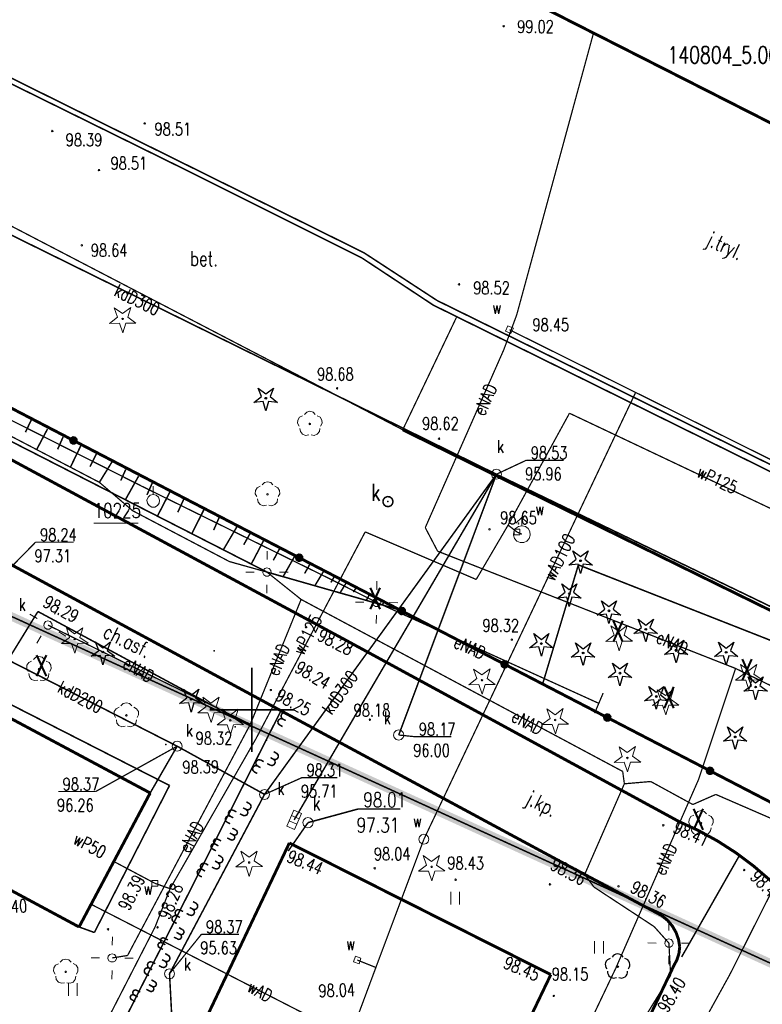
# Model space of a CAD drawing. Header units: metres. Extents: x 7501691 to 7504871, y 5814048 to 5814963.
# Tile 69 of 89: x 7504416 to 7504460, y 5814485 to 5814543. Entities that reach past the tile are written whole.
import ezdxf
from ezdxf.enums import TextEntityAlignment as Align

# ---------------------------------------------------------------- set-up
doc = ezdxf.new("R2010")
doc.units = ezdxf.units.M
doc.header["$MEASUREMENT"] = 0
for name, pattern in [('1', [0]), ('11', [3, 2.5, -0.5]), ('BUD', [0]), ('GUZ', [1, 0.5, -0.5]), ('KOC', [1.5, 1, -0.5]), ('KOJ', [0]), ('UBK', [0]), ('UEB', [0]), ('UPK', [0]), ('UPT', [0]), ('UPW', [0]), ('WSQ', [1.75, 1.25, -0.5])]:
    doc.linetypes.add(name, pattern=pattern)
doc.layers.get('0').update_dxf_attribs({"linetype": 'CONTINUOUS'})
for name, color, linetype, lineweight in [('EBUPP_L_1', 7, 'BUD', 35), ('EUZPU_L_0', 7, 'GUZ', 18), ('KRZYZE_L_0', 7, '1', 18), ('SDROK_T_0', 7, 'CONTINUOUS', 18), ('SDROK_T_1', 7, 'CONTINUOUS', 18), ('SDRPK_L_0', 7, 'KOJ', 35), ('SDRPK_L_1', 7, '11', 15), ('SDRPK_L_2', 7, 'KOC', 18), ('SDRPK_L_3', 7, 'KOJ', 35), ('SDRPK_L_5', 7, '11', 18), ('SZNPS_T_0', 7, 'CONTINUOUS', 18), ('SZNPS_T_3', 7, 'CONTINUOUS', 18), ('SZOPO_L_0', 7, 'CONTINUOUS', 35), ('SZOPO_L_5', 3, 'CONTINUOUS', 18), ('SZZPZ_T_0', 3, 'CONTINUOUS', 18), ('UEEOO_T_0', 1, 'CONTINUOUS', 15), ('UEEPA_T_3', 1, 'CONTINUOUS', 18), ('UEEPON_L_1', 1, 'UEB', 15), ('UKKOA_T_0', 3, 'CONTINUOUS', 15), ('UKKOA_T_2', 34, 'CONTINUOUS', 15), ('UKKOA_T_3', 14, 'CONTINUOUS', 18), ('UKKOC_T_0', 3, 'CONTINUOUS', 15), ('UKKOC_T_2', 34, 'CONTINUOUS', 15), ('UKKOC_T_3', 14, 'CONTINUOUS', 18), ('UKKOO_T_0', 3, 'CONTINUOUS', 15), ('UKKPA_T_1', 7, 'CONTINUOUS', 18), ('UKKPA_T_7', 7, 'CONTINUOUS', 18), ('UKKPB_L_3', 14, 'UBK', 18), ('UKKPOD_L_1', 3, 'UPK', 18), ('UKKPOR_L_4', 14, 'UPK', 18), ('UTTPO_L_1', 30, 'UPT', 15), ('UWWOA_T_0', 150, 'CONTINUOUS', 15), ('UWWOO_T_0', 150, 'CONTINUOUS', 15), ('UWWPA_T_0', 150, 'CONTINUOUS', 18), ('UWWPA_T_1', 7, 'CONTINUOUS', 18), ('UWWPO_L_0', 150, 'UPW', 15), ('UWWPO_L_1', 150, 'UPW', 15), ('WUKOS_T_1', 7, 'CONTINUOUS', 15), ('WUKPS_L_6', 7, 'WSQ', 18), ('WWRPH_T_0', 7, 'CONTINUOUS', 15), ('WWRPH_T_1', 7, 'CONTINUOUS', 18)]:
    doc.layers.add(name, color=color, linetype=linetype, lineweight=lineweight)
doc.layers.add('pomiar_18_12_2024', color=7, linetype='CONTINUOUS')
doc.layers.add('ZAKRES', color=7, linetype='CONTINUOUS')
doc.styles.add('STYL_ARIAL', font='simplex', dxfattribs={"width": 0.75, "oblique": 0.1})

# ---------------------------------------------------------------- blocks, each defined once
blk = doc.blocks.new('OTZG')
at = {"color": 0}
for p, q in [((-0.25, 0.1), (-0.45, 0.6)), ((-0.45, 0.6), (0, 0.25)), ((0, 0.25), (0.45, 0.6)), ((0.45, 0.6), (0.25, 0.1)), ((-0.7, -0.25), (-0.25, 0.1)), ((0.25, 0.1), (0.7, -0.25)), ((-0.15, -0.2), (-0.7, -0.25)), ((0, -0.75), (-0.15, -0.2)), ((0.15, -0.2), (0, -0.75)), ((0.7, -0.25), (0.15, -0.2))]:
    blk.add_line(p, q, dxfattribs=at)
blk.add_circle((0, 0), 0.05, dxfattribs=at)
blk = doc.blocks.new('OTZL')
at = {"linetype": 'Continuous'}
blk.add_circle((0, 0), 0.045, dxfattribs=at)
for centre, start, end in [((0, 0.375), 30.14012, 149.85988), ((-0.357, 0.116), 102.14447, 221.86002), ((0.357, 0.116), 318.13998, 77.85553), ((-0.22, -0.303), 174.14818, 293.85423), ((0.22, -0.303), 246.14577, 5.85182)]:
    blk.add_arc(centre, 0.375, start, end, dxfattribs=at)
blk = doc.blocks.new('fdsgfdhgfjh')
at = {"color": 1, "const_width": 0.5}
blk.add_lwpolyline([(199.493, -172.243), (156.73, -247.896), (288.397, -308.04), (317.034, -289.46), (359.345, -311.135), (375.173, -272.058), (199.493, -172.243)], dxfattribs=at)
at = {"layer": 'EBUPP_L_1', "color": 7, "const_width": 0.175}
for points in [[(220.768, -224.957), (298.724, -264.526)], [(231.224, -288.631), (182.858, -262.774)], [(231.224, -288.631), (227.01, -296.57)], [(221.709, -293.719), (227.01, -296.57)]]:
    blk.add_lwpolyline(points, dxfattribs=at)
at = {"layer": 'EUZPU_L_0', "color": 7, "const_width": 0.09}
for points in [[(254.504, -282.111), (256.605, -275.113)], [(256.605, -275.113), (281.017, -284.703)]]:
    blk.add_lwpolyline(points, dxfattribs=at)
at = {"layer": 'KRZYZE_L_0', "color": 7, "linetype": '1', "const_width": 0.09}
for points in [[(237.25, -286.2), (237.25, -281.2)], [(234.75, -283.7), (239.75, -283.7)]]:
    blk.add_lwpolyline(points, dxfattribs=at)
at = {"layer": 'pomiar_18_12_2024', "color": 214, "const_width": 0.09}
blk.add_lwpolyline([(245.081, -271.551), (245.021, -271.408), (245.04, -271.253), (245.134, -271.13), (245.277, -271.07), (245.431, -271.089), (245.555, -271.183), (245.615, -271.326), (245.596, -271.48), (245.502, -271.604), (245.359, -271.664), (245.204, -271.645), (245.081, -271.551)], dxfattribs=at)
at = {"layer": 'pomiar_18_12_2024', "color": 214}
for p in [(238.078, -265.239), (240.663, -266.731), (245.318, -271.367), (256.733, -274.874), (256.069, -276.83), (258.419, -277.838), (260.599, -278.933), (254.413, -279.779), (228.424, -280.28), (235.01, -280.214), (256.886, -280.335), (262.401, -280.169), (265.365, -280.296), (259.069, -281.532), (231.151, -281.8), (267.113, -282.353), (261.225, -282.914), (233.656, -283.085), (236.264, -284.702), (232.155, -285.755), (238.113, -285.51), (265.899, -285.309), (258.93, -298.919)]:
    blk.add_point(p, dxfattribs=at)
at = {"layer": 'SDRPK_L_0', "color": 7, "const_width": 0.175}
for points in [[(210.558, -262.181), (242.781, -279.556)], [(212.893, -269.637), (238.977, -283.759)], [(242.781, -279.556), (262.57, -290.324)], [(238.977, -283.759), (255.819, -292.841)], [(262.57, -290.324), (263.736, -290.863), (264.862, -291.481), (265.943, -292.176), (266.972, -292.944), (267.946, -293.782), (268.859, -294.686), (269.708, -295.651)], [(239.475, -291.591), (230.07, -311.41)], [(239.475, -291.591), (254.972, -299.394)], [(255.819, -292.841), (261.548, -295.895)], [(261.548, -295.895), (261.89, -296.177), (262.175, -296.515), (262.395, -296.9), (262.543, -297.317), (262.613, -297.754)], [(262.613, -297.754), (262.566, -298.139), (262.451, -298.508), (262.27, -298.85)], [(262.27, -298.85), (257.27, -309.35)], [(247.64, -314.69), (254.972, -299.394)]]:
    blk.add_lwpolyline(points, dxfattribs=at)
at = {"layer": 'SDRPK_L_1', "color": 7, "const_width": 0.075}
for points in [[(209.265, -247.896), (246.195, -267.111)], [(246.195, -267.111), (249.373, -260.46)]]:
    blk.add_lwpolyline(points, dxfattribs=at)
at = {"layer": 'SDRPK_L_2', "color": 7, "const_width": 0.09}
for points in [[(221.601, -282.697), (224.572, -277.878)], [(224.572, -277.878), (237.211, -284.684)]]:
    blk.add_lwpolyline(points, dxfattribs=at)
at = {"layer": 'SDRPK_L_3', "color": 7, "const_width": 0.175}
blk.add_lwpolyline([(246.195, -267.111), (281.36, -284.38)], dxfattribs=at)
at = {"layer": 'SDRPK_L_5', "color": 7, "const_width": 0.09}
for points in [[(232.372, -288.186), (221.601, -282.697)], [(223.77, -313.81), (238.977, -283.759)], [(227.917, -296.899), (232.372, -288.186)], [(266.071, -292.475), (266.158, -292.327)], [(262.962, -297.935), (266.071, -292.475)], [(227.01, -296.57), (227.917, -296.899)], [(262.962, -297.935), (262.723, -298.348)]]:
    blk.add_lwpolyline(points, dxfattribs=at)
at = {"layer": 'SZNPS_T_0', "color": 7}
for points in [[(231.407, -270.95), (231.407, -270.45)], [(231.407, -270.95), (231.582, -270.993), (231.716, -271.112), (231.78, -271.28), (231.758, -271.458), (231.656, -271.606), (231.497, -271.689), (231.318, -271.689), (231.159, -271.606), (231.057, -271.458), (231.035, -271.28), (231.099, -271.112), (231.233, -270.993), (231.407, -270.95)]]:
    blk.add_lwpolyline(points, dxfattribs=at)
at = {"layer": 'SZNPS_T_3', "color": 7, "const_width": 0.065}
blk.add_lwpolyline([(227.871, -272.647), (230.517, -272.647)], dxfattribs=at)
at = {"layer": 'SZOPO_L_0', "color": 7, "const_width": 0.175}
for points in [[(219.962, -264.25), (226.681, -267.745)], [(226.547, -267.849), (226.511, -267.738), (226.555, -267.631), (226.658, -267.577), (226.772, -267.601), (226.843, -267.693), (226.838, -267.809), (226.76, -267.896), (226.645, -267.911), (226.547, -267.849)], [(226.681, -267.745), (233.4, -271.24)], [(233.4, -271.24), (240.058, -274.692)], [(239.924, -274.797), (239.888, -274.686), (239.932, -274.578), (240.035, -274.524), (240.149, -274.549), (240.22, -274.64), (240.215, -274.757), (240.137, -274.843), (240.022, -274.859), (239.924, -274.797)], [(240.058, -274.692), (246.145, -277.849)], [(246.011, -277.953), (245.975, -277.842), (246.019, -277.734), (246.122, -277.68), (246.236, -277.705), (246.307, -277.797), (246.303, -277.913), (246.224, -277.999), (246.109, -278.015), (246.011, -277.953)], [(246.145, -277.849), (252.232, -281.005)], [(252.098, -281.109), (252.062, -280.998), (252.106, -280.891), (252.209, -280.836), (252.323, -280.861), (252.394, -280.953), (252.389, -281.069), (252.311, -281.155), (252.196, -281.171), (252.098, -281.109)], [(252.232, -281.005), (258.319, -284.161)], [(258.185, -284.265), (258.149, -284.155), (258.193, -284.047), (258.296, -283.993), (258.41, -284.017), (258.481, -284.109), (258.476, -284.225), (258.398, -284.312), (258.283, -284.327), (258.185, -284.265)], [(258.319, -284.161), (264.406, -287.317)], [(264.272, -287.422), (264.236, -287.311), (264.28, -287.203), (264.383, -287.149), (264.497, -287.174), (264.568, -287.266), (264.563, -287.382), (264.485, -287.468), (264.37, -287.484), (264.272, -287.422)], [(264.406, -287.317), (270.493, -290.474)]]:
    blk.add_lwpolyline(points, dxfattribs=at)
at = {"layer": 'SZOPO_L_5', "color": 3, "const_width": 0.09}
for points in [[(239.084, -284.248), (238.999, -284.159), (238.982, -284.036), (239.041, -283.927), (239.152, -283.874), (239.274, -283.895)], [(239.45, -283.99), (239.274, -283.895)], [(238.895, -284.6), (238.81, -284.511), (238.793, -284.389), (238.851, -284.28), (238.963, -284.226), (239.084, -284.248)], [(239.071, -284.695), (238.895, -284.6)], [(239.261, -284.343), (239.084, -284.248)], [(238.72, -286.279), (238.806, -286.368), (238.822, -286.49), (238.764, -286.599), (238.652, -286.653), (238.531, -286.631)], [(238.544, -286.184), (238.72, -286.279)], [(237.396, -287.381), (237.311, -287.291), (237.295, -287.169), (237.354, -287.06), (237.466, -287.007), (237.587, -287.03)], [(237.587, -287.03), (237.502, -286.94), (237.486, -286.818), (237.546, -286.709), (237.657, -286.656), (237.779, -286.679)], [(237.763, -287.126), (237.587, -287.03)], [(237.954, -286.775), (237.779, -286.679)], [(238.165, -286.889), (238.342, -286.984)], [(238.531, -286.631), (238.616, -286.72), (238.633, -286.843), (238.575, -286.952), (238.463, -287.005), (238.342, -286.984)], [(238.355, -286.536), (238.531, -286.631)], [(237.571, -287.477), (237.396, -287.381)], [(237.103, -289.255), (237.188, -289.345), (237.204, -289.468), (237.145, -289.576), (237.033, -289.629), (236.912, -289.606)], [(236.927, -289.159), (237.103, -289.255)], [(235.783, -290.363), (235.697, -290.275), (235.679, -290.152), (235.737, -290.043), (235.848, -289.988), (235.97, -290.009)], [(235.97, -290.009), (235.883, -289.921), (235.866, -289.798), (235.923, -289.689), (236.034, -289.634), (236.156, -289.655)], [(236.333, -289.748), (236.156, -289.655)], [(236.544, -289.862), (236.72, -289.958)], [(236.912, -289.606), (236.996, -289.696), (237.012, -289.819), (236.953, -289.927), (236.842, -289.98), (236.72, -289.958)], [(236.736, -289.511), (236.912, -289.606)], [(235.96, -290.456), (235.783, -290.363)], [(236.147, -290.102), (235.97, -290.009)], [(236.124, -291.099), (235.944, -291.004)], [(236.124, -291.099), (236.217, -291.168), (236.242, -291.281), (236.189, -291.384), (236.081, -291.427), (235.971, -291.39)], [(236.277, -290.808), (236.096, -290.713)], [(236.277, -290.808), (236.37, -290.878), (236.395, -290.991), (236.341, -291.093), (236.234, -291.136), (236.124, -291.099)], [(234.943, -291.961), (234.85, -291.892), (234.824, -291.779), (234.878, -291.677), (234.986, -291.634), (235.095, -291.671)], [(235.095, -291.671), (235.003, -291.602), (234.977, -291.488), (235.031, -291.386), (235.139, -291.343), (235.248, -291.38)], [(235.272, -291.764), (235.095, -291.671)], [(235.425, -291.473), (235.248, -291.38)], [(235.971, -291.39), (235.791, -291.295)], [(235.12, -292.055), (234.943, -291.961)], [(235.256, -292.312), (235.433, -292.405)], [(234.304, -293.161), (234.219, -293.072), (234.204, -292.949), (234.263, -292.84), (234.374, -292.788), (234.496, -292.81)], [(234.672, -292.906), (234.496, -292.81)], [(235.246, -292.759), (235.333, -292.847), (235.35, -292.97), (235.293, -293.079), (235.182, -293.134), (235.06, -293.113)], [(235.069, -292.666), (235.246, -292.759)], [(235.433, -292.405), (235.519, -292.493), (235.537, -292.616), (235.479, -292.725), (235.368, -292.78), (235.246, -292.759)], [(234.113, -293.513), (234.028, -293.423), (234.012, -293.3), (234.071, -293.192), (234.183, -293.139), (234.304, -293.161)], [(234.48, -293.257), (234.304, -293.161)], [(234.883, -293.02), (235.06, -293.113)], [(234.288, -293.608), (234.113, -293.513)], [(233.941, -295.163), (234.026, -295.253), (234.042, -295.375), (233.983, -295.484), (233.871, -295.537), (233.749, -295.514)], [(233.766, -295.067), (233.941, -295.163)], [(232.807, -295.915), (232.721, -295.826), (232.703, -295.704), (232.762, -295.594), (232.873, -295.54), (232.994, -295.562)], [(233.171, -295.655), (232.994, -295.562)], [(233.382, -295.769), (233.558, -295.865)], [(233.749, -295.514), (233.834, -295.604), (233.85, -295.726), (233.791, -295.835), (233.679, -295.888), (233.558, -295.865)], [(233.574, -295.418), (233.749, -295.514)], [(232.619, -296.268), (232.533, -296.179), (232.516, -296.057), (232.574, -295.948), (232.685, -295.893), (232.807, -295.915)], [(232.796, -296.362), (232.619, -296.268)], [(232.983, -296.009), (232.807, -295.915)], [(232.965, -296.99), (232.785, -296.894)], [(232.965, -296.99), (233.059, -297.056), (233.085, -297.168), (233.032, -297.269), (232.924, -297.31), (232.817, -297.269)], [(233.114, -296.71), (232.934, -296.614)], [(233.114, -296.71), (233.207, -296.776), (233.234, -296.888), (233.18, -296.989), (233.073, -297.03), (232.965, -296.99)], [(231.803, -297.806), (231.709, -297.74), (231.683, -297.628), (231.736, -297.527), (231.844, -297.486), (231.951, -297.527)], [(231.951, -297.527), (231.857, -297.46), (231.831, -297.349), (231.885, -297.247), (231.992, -297.207), (232.099, -297.247)], [(232.128, -297.62), (231.951, -297.527)], [(232.276, -297.341), (232.099, -297.247)], [(232.817, -297.269), (232.637, -297.174)], [(231.979, -297.9), (231.803, -297.806)], [(232.117, -298.152), (232.294, -298.246)], [(231.166, -299.006), (231.08, -298.917), (231.062, -298.795), (231.12, -298.685), (231.231, -298.631), (231.353, -298.653)], [(231.53, -298.746), (231.353, -298.653)], [(232.106, -298.599), (232.192, -298.688), (232.209, -298.811), (232.151, -298.92), (232.04, -298.974), (231.918, -298.953)], [(231.929, -298.506), (232.106, -298.599)], [(232.294, -298.246), (232.38, -298.335), (232.397, -298.457), (232.339, -298.567), (232.228, -298.621), (232.106, -298.599)], [(230.978, -299.359), (230.892, -299.27), (230.875, -299.148), (230.933, -299.039), (231.044, -298.984), (231.166, -299.006)], [(231.342, -299.1), (231.166, -299.006)], [(231.742, -298.859), (231.918, -298.953)], [(231.155, -299.453), (230.978, -299.359)], [(231.473, -299.801), (231.293, -299.705)], [(231.473, -299.801), (231.566, -299.867), (231.593, -299.979), (231.539, -300.08), (231.432, -300.121), (231.324, -300.081)], [(230.31, -300.618), (230.216, -300.551), (230.19, -300.44), (230.244, -300.338), (230.351, -300.298), (230.458, -300.338)], [(230.635, -300.432), (230.458, -300.338)], [(231.176, -300.36), (230.996, -300.265)], [(231.324, -300.081), (231.144, -299.985)], [(231.324, -300.081), (231.418, -300.147), (231.444, -300.259), (231.39, -300.36), (231.283, -300.401), (231.176, -300.36)], [(230.162, -300.897), (230.068, -300.831), (230.042, -300.719), (230.095, -300.618), (230.203, -300.577), (230.31, -300.618)], [(230.338, -300.991), (230.162, -300.897)], [(230.487, -300.711), (230.31, -300.618)]]:
    blk.add_lwpolyline(points, dxfattribs=at)
at = {"layer": 'SZZPZ_T_0', "color": 7}
for points in [[(229.099, -259.876), (229.589, -260.223)], [(229.292, -260.445), (229.099, -259.876)], [(229.589, -260.223), (230.07, -259.864)], [(230.07, -259.864), (229.892, -260.437)], [(228.811, -260.804), (229.292, -260.445)], [(229.593, -260.493), (229.625, -260.507), (229.638, -260.538), (229.625, -260.57), (229.593, -260.583), (229.561, -260.57), (229.548, -260.538), (229.561, -260.507), (229.593, -260.493)], [(230.382, -260.784), (229.782, -260.791)], [(229.892, -260.437), (230.382, -260.784)], [(229.411, -260.796), (228.811, -260.804)], [(229.603, -261.364), (229.411, -260.796)], [(229.782, -260.791), (229.603, -261.364)], [(240.365, -266.202), (240.502, -266.065), (240.689, -266.015), (240.876, -266.065), (241.013, -266.202)], [(240.053, -266.9), (239.965, -266.727), (239.976, -266.533), (240.081, -266.371), (240.253, -266.283)], [(241.124, -266.282), (241.297, -266.371), (241.402, -266.533), (241.412, -266.727), (241.325, -266.899)], [(240.62, -267.411), (240.429, -267.441), (240.248, -267.372), (240.126, -267.221), (240.095, -267.03)], [(240.689, -266.72), (240.721, -266.733), (240.734, -266.765), (240.721, -266.797), (240.689, -266.81), (240.657, -266.797), (240.644, -266.765), (240.657, -266.733), (240.689, -266.72)], [(241.282, -267.03), (241.252, -267.221), (241.13, -267.372), (240.949, -267.441), (240.758, -267.411)], [(237.544, -271.073), (237.456, -270.9), (237.467, -270.706), (237.572, -270.544), (237.744, -270.456)], [(237.855, -270.375), (237.993, -270.238), (238.18, -270.188), (238.367, -270.238), (238.504, -270.375)], [(238.615, -270.455), (238.788, -270.544), (238.893, -270.706), (238.903, -270.9), (238.816, -271.072)], [(238.111, -271.584), (237.92, -271.614), (237.739, -271.545), (237.617, -271.394), (237.586, -271.203)], [(238.18, -270.893), (238.212, -270.906), (238.225, -270.938), (238.212, -270.97), (238.18, -270.983), (238.148, -270.97), (238.135, -270.938), (238.148, -270.906), (238.18, -270.893)], [(238.773, -271.203), (238.743, -271.394), (238.621, -271.545), (238.44, -271.614), (238.249, -271.584)], [(226.259, -278.851), (226.748, -279.198)], [(226.451, -279.419), (226.259, -278.851)], [(226.748, -279.198), (227.229, -278.839)], [(227.229, -278.839), (227.051, -279.412)], [(258.524, -278.72), (259.014, -279.067)], [(258.717, -279.288), (258.524, -278.72)], [(259.014, -279.067), (259.495, -278.708)], [(259.495, -278.708), (259.317, -279.281)], [(225.97, -279.778), (226.451, -279.419)], [(227.051, -279.412), (227.541, -279.758)], [(258.236, -279.647), (258.717, -279.288)], [(259.317, -279.281), (259.807, -279.627)], [(226.57, -279.771), (225.97, -279.778)], [(226.763, -280.339), (226.57, -279.771)], [(226.752, -279.468), (226.784, -279.481), (226.797, -279.513), (226.784, -279.545), (226.752, -279.558), (226.72, -279.545), (226.707, -279.513), (226.72, -279.481), (226.752, -279.468)], [(226.941, -279.766), (226.763, -280.339)], [(227.541, -279.758), (226.941, -279.766)], [(258.836, -279.64), (258.236, -279.647)], [(259.029, -280.208), (258.836, -279.64)], [(259.207, -279.635), (259.029, -280.208)], [(259.807, -279.627), (259.207, -279.635)], [(224.308, -280.73), (224.446, -280.593), (224.633, -280.543), (224.82, -280.593), (224.957, -280.73)], [(223.997, -281.428), (223.909, -281.255), (223.919, -281.062), (224.025, -280.899), (224.197, -280.811)], [(225.068, -280.811), (225.241, -280.899), (225.346, -281.061), (225.356, -281.255), (225.269, -281.427)], [(266.21, -281.024), (266.7, -281.371)], [(266.402, -281.593), (266.21, -281.024)], [(266.7, -281.371), (267.181, -281.012)], [(267.181, -281.012), (267.002, -281.585)], [(224.564, -281.94), (224.373, -281.969), (224.192, -281.9), (224.07, -281.749), (224.039, -281.558)], [(224.633, -281.248), (224.665, -281.261), (224.678, -281.293), (224.665, -281.325), (224.633, -281.338), (224.601, -281.325), (224.588, -281.293), (224.601, -281.261), (224.633, -281.248)], [(225.226, -281.558), (225.196, -281.749), (225.074, -281.9), (224.893, -281.969), (224.702, -281.939)], [(250.396, -281.287), (250.886, -281.634)], [(250.589, -281.855), (250.396, -281.287)], [(250.886, -281.634), (251.367, -281.275)], [(251.367, -281.275), (251.189, -281.848)], [(265.921, -281.951), (266.402, -281.593)], [(267.002, -281.585), (267.492, -281.932)], [(250.108, -282.214), (250.589, -281.855)], [(250.708, -282.206), (250.108, -282.214)], [(250.901, -282.775), (250.708, -282.206)], [(250.89, -281.904), (250.922, -281.917), (250.935, -281.949), (250.922, -281.981), (250.89, -281.994), (250.859, -281.981), (250.845, -281.949), (250.859, -281.917), (250.89, -281.904)], [(251.079, -282.202), (250.901, -282.775)], [(251.679, -282.194), (251.079, -282.202)], [(251.189, -281.848), (251.679, -282.194)], [(266.521, -281.944), (265.921, -281.951)], [(266.714, -282.512), (266.521, -281.944)], [(266.892, -281.939), (266.714, -282.512)], [(267.492, -281.932), (266.892, -281.939)], [(234.828, -283.306), (235.309, -282.947)], [(235.309, -282.947), (235.131, -283.52)], [(261.282, -282.517), (261.772, -282.863)], [(261.475, -283.085), (261.282, -282.517)], [(261.772, -282.863), (262.253, -282.505)], [(262.253, -282.505), (262.075, -283.078)], [(229.488, -283.469), (229.626, -283.332), (229.813, -283.282), (230, -283.332), (230.137, -283.469)], [(234.05, -283.886), (234.531, -283.528)], [(234.338, -282.959), (234.828, -283.306)], [(234.531, -283.528), (234.338, -282.959)], [(235.131, -283.52), (235.621, -283.867)], [(260.994, -283.444), (261.475, -283.085)], [(261.594, -283.436), (260.994, -283.444)], [(261.787, -284.005), (261.594, -283.436)], [(261.965, -283.432), (261.787, -284.005)], [(262.565, -283.424), (261.965, -283.432)], [(262.075, -283.078), (262.565, -283.424)], [(229.177, -284.167), (229.089, -283.994), (229.099, -283.8), (229.205, -283.638), (229.377, -283.55)], [(229.813, -283.987), (229.844, -284), (229.858, -284.032), (229.844, -284.064), (229.813, -284.077), (229.781, -284.064), (229.768, -284.032), (229.781, -284), (229.813, -283.987)], [(230.248, -283.549), (230.421, -283.638), (230.526, -283.8), (230.536, -283.994), (230.449, -284.166)], [(234.65, -283.879), (234.05, -283.886)], [(234.843, -284.447), (234.65, -283.879)], [(234.832, -283.576), (234.864, -283.59), (234.877, -283.621), (234.864, -283.653), (234.832, -283.666), (234.8, -283.653), (234.787, -283.621), (234.8, -283.59), (234.832, -283.576)], [(235.021, -283.874), (234.843, -284.447)], [(235.621, -283.867), (235.021, -283.874)], [(235.478, -283.669), (235.968, -284.016)], [(235.671, -284.237), (235.478, -283.669)], [(235.968, -284.016), (236.449, -283.657)], [(236.449, -283.657), (236.271, -284.23)], [(254.736, -283.646), (255.226, -283.993)], [(254.929, -284.214), (254.736, -283.646)], [(255.226, -283.993), (255.707, -283.634)], [(255.707, -283.634), (255.529, -284.207)], [(229.744, -284.678), (229.553, -284.708), (229.372, -284.639), (229.25, -284.488), (229.219, -284.297)], [(230.406, -284.297), (230.376, -284.488), (230.254, -284.639), (230.073, -284.708), (229.882, -284.678)], [(235.19, -284.596), (235.671, -284.237)], [(235.79, -284.589), (235.19, -284.596)], [(235.983, -285.157), (235.79, -284.589)], [(235.972, -284.286), (236.004, -284.299), (236.017, -284.331), (236.004, -284.363), (235.972, -284.376), (235.94, -284.363), (235.927, -284.331), (235.94, -284.299), (235.972, -284.286)], [(236.161, -284.584), (235.983, -285.157)], [(236.761, -284.576), (236.161, -284.584)], [(236.271, -284.23), (236.761, -284.576)], [(254.448, -284.573), (254.929, -284.214)], [(255.048, -284.566), (254.448, -284.573)], [(255.241, -285.134), (255.048, -284.566)], [(255.23, -284.263), (255.262, -284.276), (255.275, -284.308), (255.262, -284.34), (255.23, -284.353), (255.198, -284.34), (255.185, -284.308), (255.198, -284.276), (255.23, -284.263)], [(255.419, -284.561), (255.241, -285.134)], [(256.019, -284.553), (255.419, -284.561)], [(255.529, -284.207), (256.019, -284.553)], [(259.016, -285.895), (259.506, -286.242)], [(259.209, -286.463), (259.016, -285.895)], [(259.506, -286.242), (259.987, -285.883)], [(259.987, -285.883), (259.809, -286.456)], [(259.809, -286.456), (260.299, -286.802)], [(258.728, -286.822), (259.209, -286.463)], [(259.328, -286.815), (258.728, -286.822)], [(259.521, -287.383), (259.328, -286.815)], [(259.51, -286.512), (259.542, -286.525), (259.555, -286.557), (259.542, -286.589), (259.51, -286.602), (259.478, -286.589), (259.465, -286.557), (259.478, -286.525), (259.51, -286.512)], [(259.699, -286.81), (259.521, -287.383)], [(260.299, -286.802), (259.699, -286.81)], [(263.239, -290.56), (263.151, -290.387), (263.162, -290.194), (263.267, -290.031), (263.439, -289.943)], [(263.55, -289.862), (263.688, -289.725), (263.875, -289.675), (264.062, -289.725), (264.199, -289.862)], [(264.31, -289.943), (264.483, -290.031), (264.588, -290.193), (264.598, -290.387), (264.511, -290.56)], [(263.875, -290.38), (263.907, -290.394), (263.92, -290.425), (263.907, -290.457), (263.875, -290.47), (263.843, -290.457), (263.83, -290.425), (263.843, -290.394), (263.875, -290.38)], [(263.806, -291.072), (263.615, -291.102), (263.434, -291.032), (263.312, -290.882), (263.281, -290.691)], [(264.468, -290.69), (264.438, -290.882), (264.316, -291.032), (264.135, -291.102), (263.944, -291.072)], [(236.597, -292.086), (237.086, -292.433)], [(236.789, -292.654), (236.597, -292.086)], [(237.086, -292.433), (237.567, -292.074)], [(237.567, -292.074), (237.389, -292.647)], [(236.308, -293.013), (236.789, -292.654)], [(237.09, -292.703), (237.122, -292.716), (237.135, -292.748), (237.122, -292.78), (237.09, -292.793), (237.059, -292.78), (237.045, -292.748), (237.059, -292.716), (237.09, -292.703)], [(237.389, -292.647), (237.879, -292.993)], [(247.408, -292.344), (247.897, -292.691)], [(247.6, -292.913), (247.408, -292.344)], [(247.897, -292.691), (248.378, -292.332)], [(248.378, -292.332), (248.2, -292.905)], [(236.908, -293.005), (236.308, -293.013)], [(237.101, -293.574), (236.908, -293.005)], [(237.279, -293.001), (237.101, -293.574)], [(237.879, -292.993), (237.279, -293.001)], [(247.119, -293.271), (247.6, -292.913)], [(247.719, -293.264), (247.119, -293.271)], [(247.912, -293.832), (247.719, -293.264)], [(247.901, -292.961), (247.933, -292.975), (247.946, -293.006), (247.933, -293.038), (247.901, -293.051), (247.87, -293.038), (247.856, -293.006), (247.87, -292.975), (247.901, -292.961)], [(248.09, -293.259), (247.912, -293.832)], [(248.69, -293.252), (248.09, -293.259)], [(248.2, -292.905), (248.69, -293.252)], [(249.042, -295.243), (249.042, -294.493)], [(249.567, -295.243), (249.567, -294.493)], [(257.563, -298.152), (257.563, -297.402)], [(258.088, -298.152), (258.088, -297.402)], [(225.897, -298.664), (226.034, -298.527), (226.221, -298.477), (226.408, -298.527), (226.546, -298.664)], [(225.586, -299.362), (225.498, -299.189), (225.508, -298.995), (225.613, -298.833), (225.786, -298.745)], [(226.221, -299.182), (226.253, -299.195), (226.266, -299.227), (226.253, -299.259), (226.221, -299.272), (226.19, -299.259), (226.177, -299.227), (226.19, -299.195), (226.221, -299.182)], [(226.657, -298.744), (226.829, -298.833), (226.935, -298.995), (226.945, -299.189), (226.857, -299.361)], [(226.153, -299.873), (225.962, -299.903), (225.781, -299.834), (225.659, -299.683), (225.628, -299.492)], [(226.815, -299.492), (226.784, -299.683), (226.662, -299.834), (226.482, -299.903), (226.29, -299.873)], [(226.38, -300.659), (226.38, -299.909)], [(226.905, -300.659), (226.905, -299.909)]]:
    blk.add_lwpolyline(points, dxfattribs=at)
at = {"layer": 'UEEPA_T_3', "color": 7}
for points in [[(238.149, -274.793), (238.149, -274.293)], [(238.148, -275.293), (238.283, -275.333), (238.376, -275.439), (238.396, -275.579), (238.337, -275.707), (238.219, -275.783), (238.078, -275.783), (237.959, -275.707), (237.901, -275.579), (237.921, -275.439), (238.013, -275.333), (238.148, -275.293)], [(236.898, -275.542), (237.398, -275.543)], [(238.898, -275.544), (239.398, -275.544)], [(238.148, -276.293), (238.147, -276.793)], [(244.659, -276.587), (244.668, -276.088)], [(244.647, -277.087), (244.782, -277.127), (244.874, -277.233), (244.894, -277.373), (244.836, -277.501), (244.717, -277.577), (244.576, -277.577), (244.458, -277.501), (244.399, -277.373), (244.419, -277.234), (244.512, -277.127), (244.647, -277.087)], [(225.558, -278.044), (225.82, -277.619)], [(243.397, -277.316), (243.897, -277.325)], [(245.397, -277.35), (245.896, -277.358)], [(224.526, -278.289), (224.1, -278.027)], [(244.634, -278.087), (244.626, -278.587)], [(225.164, -278.433), (225.3, -278.473), (225.392, -278.579), (225.412, -278.718), (225.354, -278.847), (225.235, -278.923), (225.094, -278.923), (224.976, -278.847), (224.917, -278.719), (224.937, -278.579), (225.029, -278.473), (225.164, -278.433)], [(224.509, -279.747), (224.771, -279.321)], [(225.803, -279.076), (226.229, -279.339)], [(261.974, -296.776), (261.976, -296.276)], [(228.98, -297.656), (228.986, -297.156)], [(260.72, -297.519), (261.22, -297.522)], [(261.97, -297.276), (262.105, -297.315), (262.197, -297.422), (262.217, -297.561), (262.159, -297.689), (262.04, -297.766), (261.899, -297.766), (261.781, -297.689), (261.722, -297.561), (261.742, -297.422), (261.835, -297.315), (261.97, -297.276)], [(262.72, -297.53), (263.22, -297.532)], [(227.721, -298.39), (228.221, -298.397)], [(228.971, -298.156), (229.106, -298.195), (229.198, -298.302), (229.219, -298.441), (229.16, -298.569), (229.042, -298.646), (228.901, -298.646), (228.782, -298.569), (228.724, -298.441), (228.744, -298.302), (228.836, -298.195), (228.971, -298.156)], [(229.721, -298.415), (230.221, -298.421)], [(261.966, -298.276), (261.963, -298.776)], [(228.962, -299.156), (228.956, -299.656)]]:
    blk.add_lwpolyline(points, dxfattribs=at)
at = {"layer": 'UEEPON_L_1', "color": 1, "const_width": 0.075}
for points in [[(257.501, -243.602), (252.949, -260.304)], [(252.949, -260.304), (252.184, -262.366)], [(252.184, -262.366), (247.53, -272.907)], [(217.945, -264.864), (228.213, -270.224)], [(220.703, -265.391), (230.742, -270.46)], [(228.213, -270.224), (230.188, -271.907)], [(230.742, -270.46), (242.007, -276.008)], [(230.188, -271.907), (235.924, -274.92)], [(247.53, -272.907), (248.262, -274.304)], [(248.262, -274.304), (265.921, -281.251)], [(235.924, -274.92), (238.148, -275.543)], [(240.17, -277.163), (238.148, -275.543)], [(242.007, -276.008), (244.647, -277.337)], [(237.161, -284.559), (240.17, -277.163)], [(240.17, -277.163), (259.231, -287.354)], [(244.647, -277.337), (257.815, -283.32)], [(225.164, -278.683), (237.161, -284.559)], [(265.921, -281.251), (263.727, -287.836)], [(265.921, -281.251), (273.27, -284.841)], [(257.568, -283.904), (258.074, -282.709)], [(237.161, -284.559), (229.885, -298.26)], [(259.231, -287.354), (259.331, -288.086)], [(259.331, -288.086), (256.981, -293.453)], [(263.727, -287.836), (258.808, -299.043)], [(259.331, -288.086), (260.894, -287.952)], [(260.894, -287.952), (263.388, -289.315)], [(263.388, -289.315), (264.751, -288.717)], [(264.751, -288.717), (272.334, -292.007)], [(256.981, -293.453), (257.522, -294.201)], [(257.522, -294.201), (261.097, -296.549)], [(261.097, -296.549), (261.97, -297.526)], [(261.97, -297.526), (262.074, -299.438)], [(229.885, -298.26), (228.971, -298.406)], [(250.833, -315.775), (258.808, -299.043)], [(262.074, -299.438), (255.413, -310.267)]]:
    blk.add_lwpolyline(points, dxfattribs=at)
at = {"layer": 'UKKOC_T_0', "color": 3, "const_width": 0.075}
for points in [[(251.748, -269.745), (253.517, -268.916)], [(253.517, -268.916), (255.743, -268.916)], [(245.956, -285.197), (246.884, -285.293)], [(246.884, -285.293), (249.083, -285.293)], [(232.824, -285.86), (227.997, -288.543)], [(238.003, -288.715), (240.227, -287.719)], [(240.227, -287.719), (242.317, -287.719)], [(225.771, -288.544), (227.997, -288.543)], [(232.371, -299.342), (234.265, -297)], [(234.265, -297), (236.491, -297)]]:
    blk.add_lwpolyline(points, dxfattribs=at)
at = {"layer": 'UKKOC_T_2', "color": 34, "const_width": 0.075}
for points in [[(222.434, -275.806), (224.432, -273.77)], [(224.432, -273.77), (226.685, -273.77)]]:
    blk.add_lwpolyline(points, dxfattribs=at)
at = {"layer": 'UKKOC_T_3', "color": 14, "const_width": 0.09}
for points in [[(240.578, -290.388), (243.539, -289.582)], [(243.539, -289.582), (246.047, -289.582)]]:
    blk.add_lwpolyline(points, dxfattribs=at)
at = {"layer": 'UKKPA_T_1', "color": 7}
for points in [[(251.748, -269.445), (251.898, -269.486), (252.008, -269.595), (252.048, -269.745), (252.008, -269.895), (251.898, -270.005), (251.748, -270.045), (251.598, -270.005), (251.488, -269.895), (251.448, -269.745), (251.488, -269.595), (251.598, -269.486), (251.748, -269.445)], [(245.956, -284.897), (246.105, -284.937), (246.215, -285.047), (246.255, -285.197), (246.215, -285.347), (246.105, -285.457), (245.956, -285.497), (245.805, -285.457), (245.696, -285.347), (245.656, -285.197), (245.696, -285.047), (245.805, -284.937), (245.956, -284.897)], [(232.824, -285.56), (232.974, -285.6), (233.084, -285.71), (233.124, -285.86), (233.084, -286.01), (232.974, -286.12), (232.824, -286.16), (232.674, -286.12), (232.564, -286.01), (232.524, -285.86), (232.564, -285.71), (232.674, -285.6), (232.824, -285.56)], [(238.003, -288.415), (238.153, -288.456), (238.262, -288.565), (238.303, -288.715), (238.262, -288.865), (238.153, -288.975), (238.003, -289.015), (237.853, -288.975), (237.743, -288.865), (237.703, -288.715), (237.743, -288.565), (237.853, -288.456), (238.003, -288.415)], [(239.322, -290.606), (239.737, -289.642)], [(239.737, -289.642), (240.196, -289.84)], [(240.196, -289.84), (239.781, -290.804)], [(239.919, -290.483), (239.46, -290.285)], [(240.058, -290.161), (239.599, -289.963)], [(239.781, -290.804), (239.322, -290.606)], [(232.371, -299.042), (232.521, -299.083), (232.631, -299.192), (232.671, -299.342), (232.631, -299.492), (232.521, -299.602), (232.371, -299.642), (232.221, -299.602), (232.111, -299.492), (232.071, -299.342), (232.111, -299.192), (232.221, -299.083), (232.371, -299.042)]]:
    blk.add_lwpolyline(points, dxfattribs=at)
at = {"layer": 'UKKPA_T_7', "color": 7}
blk.add_lwpolyline([(240.578, -290.088), (240.729, -290.128), (240.838, -290.238), (240.878, -290.388), (240.838, -290.538), (240.729, -290.647), (240.578, -290.688), (240.429, -290.647), (240.319, -290.538), (240.279, -290.388), (240.319, -290.238), (240.429, -290.128), (240.578, -290.088)], dxfattribs=at)
at = {"layer": 'UKKPB_L_3', "color": 14, "const_width": 0.09}
for points in [[(243.894, -256.62), (217.078, -243.34)], [(217.261, -243.787), (233.086, -251.588)], [(233.086, -251.588), (243.788, -256.937)], [(248.235, -259.453), (243.894, -256.62)], [(243.788, -256.937), (248.008, -259.725)], [(248.235, -259.453), (291.152, -280.567)], [(291.276, -281.09), (248.008, -259.725)]]:
    blk.add_lwpolyline(points, dxfattribs=at)
at = {"layer": 'UKKPOD_L_1', "color": 3, "const_width": 0.09}
for points in [[(251.748, -269.745), (217.956, -253.089)], [(251.748, -269.745), (238.003, -288.715)], [(239.759, -290.223), (251.748, -269.745)], [(251.748, -269.745), (245.956, -285.197)], [(292.412, -289.359), (251.748, -269.745)], [(215.884, -277.217), (232.824, -285.86)], [(231.224, -288.631), (232.824, -285.86)], [(232.824, -285.86), (238.003, -288.715)], [(238.003, -288.715), (232.371, -299.342)], [(232.371, -299.342), (233.505, -320.857)]]:
    blk.add_lwpolyline(points, dxfattribs=at)
at = {"layer": 'UKKPOR_L_4', "color": 14, "const_width": 0.09}
blk.add_lwpolyline([(240.578, -290.388), (239.403, -292.075)], dxfattribs=at)
at = {"layer": 'UTTPO_L_1', "color": 30, "const_width": 0.075}
for points in [[(270.605, -289.42), (265.592, -299.371)], [(265.592, -299.371), (255.452, -317.728)]]:
    blk.add_lwpolyline(points, dxfattribs=at)
at = {"layer": 'UWWPA_T_0', "color": 7}
for points in [[(253.259, -272.299), (252.905, -272.653)], [(253.259, -272.799), (253.259, -272.299)], [(253.259, -272.299), (253.612, -272.653)], [(253.259, -272.799), (253.462, -272.843), (253.63, -272.965), (253.734, -273.145), (253.756, -273.352), (253.692, -273.549), (253.553, -273.704), (253.363, -273.789), (253.155, -273.789), (252.965, -273.704), (252.826, -273.55), (252.761, -273.352), (252.783, -273.145), (252.887, -272.965), (253.055, -272.843), (253.259, -272.799)], [(252.794, -272.994), (252.794, -273.344)], [(253.144, -272.994), (252.794, -272.994)], [(253.144, -273.344), (253.144, -272.994)], [(252.794, -273.344), (253.144, -273.344)], [(231.331, -293.809), (231.331, -294.159)], [(231.681, -293.809), (231.331, -293.809)], [(231.681, -294.159), (231.681, -293.809)], [(231.331, -294.159), (231.681, -294.159)]]:
    blk.add_lwpolyline(points, dxfattribs=at)
at = {"layer": 'UWWPA_T_1', "color": 7}
for points in [[(252.433, -260.949), (252.285, -261.266)], [(252.285, -261.266), (252.603, -261.414)], [(252.751, -261.097), (252.433, -260.949)], [(252.603, -261.414), (252.751, -261.097)], [(247.45, -291.07), (247.6, -291.11), (247.709, -291.22), (247.75, -291.37), (247.709, -291.52), (247.6, -291.629), (247.45, -291.67), (247.3, -291.629), (247.19, -291.52), (247.15, -291.37), (247.19, -291.22), (247.3, -291.11), (247.45, -291.07)], [(243.387, -298.308), (243.278, -298.64)], [(243.278, -298.64), (243.61, -298.75)], [(243.72, -298.417), (243.387, -298.308)], [(243.61, -298.75), (243.72, -298.417)]]:
    blk.add_lwpolyline(points, dxfattribs=at)
at = {"layer": 'UWWPO_L_0', "color": 150, "linetype": '1', "const_width": 0.075}
for points in [[(252.439, -272.76), (256.077, -266.13)], [(256.077, -266.13), (280.967, -277.914)], [(252.439, -272.76), (250.549, -275.98)], [(252.439, -272.76), (252.969, -273.169)], [(243.97, -273.161), (237.492, -285.421)], [(250.549, -275.98), (243.97, -273.161)], [(252.969, -273.169), (253.259, -273.299)], [(237.492, -285.421), (232.404, -294.301)], [(229.077, -292.694), (231.506, -293.984)], [(231.506, -293.984), (232.404, -294.301)], [(231.515, -296.571), (232.404, -294.301)], [(228.676, -302.1), (231.515, -296.571)]]:
    blk.add_lwpolyline(points, dxfattribs=at)
at = {"layer": 'UWWPO_L_1', "color": 150, "const_width": 0.075}
for points in [[(283.837, -276.743), (252.518, -261.181)], [(259.998, -264.898), (247.45, -291.37)], [(247.45, -291.37), (244.602, -298.971)], [(243.066, -303.093), (227.723, -295.227)], [(244.602, -298.971), (243.499, -298.529)], [(244.602, -298.971), (243.066, -303.093)]]:
    blk.add_lwpolyline(points, dxfattribs=at)
at = {"layer": 'WUKPS_L_6', "color": 7, "const_width": 0.09}
for points in [[(238.148, -275.543), (197.525, -254.795)], [(246.134, -277.818), (238.148, -275.543)]]:
    blk.add_lwpolyline(points, dxfattribs=at)
at = {"layer": 'WUKPS_L_6', "color": 7, "linetype": '1', "const_width": 0.09}
for points in [[(224.172, -266.537), (223.831, -267.259)], [(225.138, -267.064), (224.505, -268.266)], [(226.064, -267.535), (225.739, -268.266)], [(227.111, -268.063), (226.503, -269.313)], [(228.037, -268.533), (227.656, -269.297)], [(228.963, -269.012), (228.213, -270.224)], [(229.774, -269.467), (229.482, -270.116)], [(230.538, -269.856), (229.767, -271.236)], [(231.358, -270.246), (231.033, -270.968)], [(232.405, -270.773), (231.658, -272.219)], [(233.225, -271.203), (232.86, -271.999)], [(234.418, -271.828), (233.688, -273.282)], [(235.325, -272.276), (234.988, -273.055)], [(236.378, -272.834), (235.56, -274.224)], [(237.157, -273.237), (236.768, -273.925)], [(237.975, -273.626), (237.196, -275.107)], [(238.937, -274.081), (238.521, -274.847)], [(239.807, -274.574), (239.106, -275.808)], [(240.717, -275.028), (240.379, -275.626)], [(241.535, -275.444), (240.976, -276.366)], [(242.133, -275.821), (241.938, -276.158)], [(242.86, -276.158), (242.496, -276.743)], [(243.445, -276.457), (243.263, -276.73)], [(244.237, -276.846), (244.042, -277.21)], [(245.081, -277.275), (245.003, -277.47)]]:
    blk.add_lwpolyline(points, dxfattribs=at)
at = {"layer": 'WWRPH_T_1', "color": 7}
for points in [[(252.181, -243.151), (252.213, -243.165), (252.226, -243.196), (252.213, -243.228), (252.181, -243.241), (252.149, -243.228), (252.136, -243.196), (252.149, -243.165), (252.181, -243.151)], [(230.899, -248.913), (230.931, -248.926), (230.944, -248.958), (230.931, -248.99), (230.899, -249.003), (230.867, -248.99), (230.854, -248.958), (230.867, -248.926), (230.899, -248.913)], [(225.423, -249.366), (225.455, -249.379), (225.468, -249.411), (225.455, -249.442), (225.423, -249.456), (225.391, -249.442), (225.378, -249.411), (225.391, -249.379), (225.423, -249.366)], [(228.19, -251.68), (228.221, -251.693), (228.235, -251.725), (228.221, -251.756), (228.19, -251.77), (228.158, -251.756), (228.145, -251.725), (228.158, -251.693), (228.19, -251.68)], [(227.174, -256.14), (227.206, -256.153), (227.219, -256.185), (227.206, -256.216), (227.174, -256.23), (227.143, -256.216), (227.129, -256.185), (227.143, -256.153), (227.174, -256.14)], [(249.53, -258.451), (249.562, -258.464), (249.575, -258.496), (249.562, -258.527), (249.53, -258.541), (249.498, -258.527), (249.485, -258.496), (249.498, -258.464), (249.53, -258.451)], [(242.305, -264.605), (242.337, -264.618), (242.35, -264.65), (242.337, -264.682), (242.305, -264.695), (242.273, -264.682), (242.26, -264.65), (242.273, -264.618), (242.305, -264.605)], [(248.346, -267.596), (248.378, -267.609), (248.391, -267.641), (248.378, -267.673), (248.346, -267.686), (248.314, -267.673), (248.301, -267.641), (248.314, -267.609), (248.346, -267.596)], [(251.339, -272.959), (251.371, -272.972), (251.384, -273.004), (251.371, -273.036), (251.339, -273.049), (251.307, -273.036), (251.294, -273.004), (251.307, -272.972), (251.339, -272.959)], [(240.465, -278.764), (240.497, -278.777), (240.51, -278.809), (240.497, -278.841), (240.465, -278.854), (240.433, -278.841), (240.42, -278.809), (240.433, -278.777), (240.465, -278.764)], [(240.013, -280.006), (240.045, -280.019), (240.058, -280.051), (240.045, -280.083), (240.013, -280.096), (239.982, -280.083), (239.968, -280.051), (239.982, -280.019), (240.013, -280.006)], [(252.659, -279.496), (252.691, -279.509), (252.704, -279.541), (252.691, -279.573), (252.659, -279.586), (252.627, -279.573), (252.614, -279.541), (252.627, -279.509), (252.659, -279.496)], [(238.377, -282.49), (238.408, -282.503), (238.422, -282.535), (238.408, -282.567), (238.377, -282.58), (238.345, -282.567), (238.332, -282.535), (238.345, -282.503), (238.377, -282.49)], [(244.248, -284.239), (244.28, -284.252), (244.293, -284.284), (244.28, -284.316), (244.248, -284.329), (244.216, -284.316), (244.203, -284.284), (244.216, -284.252), (244.248, -284.239)], [(261.637, -290.503), (261.668, -290.516), (261.682, -290.548), (261.668, -290.58), (261.637, -290.593), (261.605, -290.58), (261.592, -290.548), (261.605, -290.516), (261.637, -290.503)], [(244.532, -293.046), (244.564, -293.059), (244.577, -293.091), (244.564, -293.123), (244.532, -293.136), (244.5, -293.123), (244.487, -293.091), (244.5, -293.059), (244.532, -293.046)], [(266.435, -293.155), (266.467, -293.169), (266.48, -293.2), (266.467, -293.232), (266.435, -293.245), (266.404, -293.232), (266.39, -293.2), (266.404, -293.169), (266.435, -293.155)], [(249.33, -293.723), (249.362, -293.736), (249.375, -293.768), (249.362, -293.799), (249.33, -293.812), (249.298, -293.799), (249.285, -293.768), (249.298, -293.736), (249.33, -293.723)], [(254.919, -294.004), (254.951, -294.017), (254.964, -294.049), (254.951, -294.081), (254.919, -294.094), (254.887, -294.081), (254.874, -294.049), (254.887, -294.017), (254.919, -294.004)], [(258.984, -294.116), (259.016, -294.129), (259.029, -294.161), (259.016, -294.193), (258.984, -294.206), (258.952, -294.193), (258.939, -294.161), (258.952, -294.129), (258.984, -294.116)], [(228.725, -296.661), (228.757, -296.675), (228.77, -296.706), (228.757, -296.738), (228.725, -296.751), (228.694, -296.738), (228.68, -296.706), (228.694, -296.675), (228.725, -296.661)], [(231.661, -296.548), (231.693, -296.561), (231.706, -296.593), (231.693, -296.625), (231.661, -296.638), (231.629, -296.625), (231.616, -296.593), (231.629, -296.561), (231.661, -296.548)], [(255.146, -300.609), (255.178, -300.622), (255.191, -300.654), (255.178, -300.686), (255.146, -300.699), (255.114, -300.686), (255.101, -300.654), (255.114, -300.622), (255.146, -300.609)]]:
    blk.add_lwpolyline(points, dxfattribs=at)
at = {"layer": 'ZAKRES', "color": 3, "const_width": 0.09}
blk.add_lwpolyline([(199.493, -172.243), (375.068, -271.896), (359.203, -311.137), (317.034, -289.46), (288.397, -308.04), (156.73, -247.896), (199.493, -172.243)], dxfattribs=at)
at = {"layer": 'pomiar_18_12_2024', "color": 214}
for name, p in [('OTZG', (238.078, -265.239)), ('OTZG', (256.733, -274.874)), ('OTZG', (256.069, -276.83)), ('OTZG', (258.419, -277.838)), ('OTZG', (260.599, -278.933)), ('OTZG', (254.413, -279.779)), ('OTZG', (228.424, -280.28)), ('OTZG', (256.886, -280.335)), ('OTZG', (262.401, -280.169)), ('OTZG', (265.365, -280.296)), ('OTZG', (259.069, -281.532)), ('OTZG', (267.113, -282.353)), ('OTZG', (261.225, -282.914)), ('OTZG', (233.656, -283.085)), ('OTZG', (265.899, -285.309)), ('OTZL', (258.93, -298.919))]:
    blk.add_blockref(name, p, dxfattribs=at)
at = {"color": 7, "style": 'STYL_ARIAL', "width": 0.75}
blk.add_text('140804_5.0011.111/336', height=1, dxfattribs=at).set_placement((261.884, -244.401), align=Align.TOP_LEFT)
at = {"layer": 'pomiar_18_12_2024', "color": 214, "style": 'STYL_ARIAL', "width": 0.75}
for s, height, p in [('k', 1, (244.328, -271.621)), ('X', 1.25, (244.144, -278.106)), ('X', 1.25, (258.544, -280.052)), ('X', 1.25, (224.372, -282.087)), ('X', 1.25, (266.192, -282.33)), ('X', 1.25, (261.561, -283.971)), ('X', 1.25, (263.3, -291.195))]:
    blk.add_text(s, height=height, dxfattribs=at).set_placement(p, align=Align.BOTTOM_LEFT)
at = {"layer": 'SDROK_T_0', "color": 7, "style": 'STYL_ARIAL', "width": 0.75}
for s, rotation, p in [('j.tryl.', 334.4717, (265.297, -256.214)), ('bet.', 359.5109, (234.416, -256.971)), ('j.kp.', 333.12, (254.431, -289.269))]:
    blk.add_text(s, height=0.875, rotation=rotation, dxfattribs=at).set_placement(p, align=Align.MIDDLE_CENTER)
at = {"layer": 'SDROK_T_1', "color": 7, "style": 'STYL_ARIAL', "width": 0.75}
blk.add_text('ch.asf.', height=0.875, rotation=333.9236, dxfattribs=at).set_placement((229.866, -279.623), align=Align.MIDDLE_CENTER)
at = {"layer": 'SZNPS_T_3', "color": 7, "style": 'STYL_ARIAL', "width": 0.75}
blk.add_text('10225', height=0.875, rotation=0.0091, dxfattribs=at).set_placement((227.871, -272.598), align=Align.BOTTOM_LEFT)
at = {"layer": 'UEEOO_T_0', "color": 1, "style": 'STYL_ARIAL', "width": 0.75}
for rotation, p in [(66.0468, (251.078, -265.317)), (334.756, (262.169, -279.745)), (67.5932, (238.815, -280.721)), (336.4344, (250.163, -280.012)), (329.5093, (230.531, -281.336)), (332.3097, (253.582, -284.451)), (61.8531, (233.66, -291.223)), (66.9838, (261.757, -292.549))]:
    blk.add_text('eNAD', height=0.75, rotation=rotation, dxfattribs=at).set_placement(p, align=Align.MIDDLE_CENTER)
at = {"layer": 'UKKOA_T_0', "color": 3, "style": 'STYL_ARIAL', "width": 0.75}
for p in [(251.784, -268.697), (245.073, -284.777), (233.35, -285.519), (238.775, -288.968), (233.228, -299.382)]:
    blk.add_text('k', height=0.75, rotation=0.0091, dxfattribs=at).set_placement(p, align=Align.BOTTOM_LEFT)
at = {"layer": 'UKKOA_T_2', "color": 34, "style": 'STYL_ARIAL', "width": 0.75}
blk.add_text('k', height=0.75, rotation=0.0091, dxfattribs=at).set_placement((223.434, -278.054), align=Align.BOTTOM_LEFT)
at = {"layer": 'UKKOA_T_3', "color": 14, "style": 'STYL_ARIAL', "width": 0.75}
blk.add_text('k', height=0.875, dxfattribs=at).set_placement((240.843, -289.923), align=Align.BOTTOM_LEFT)
at = {"layer": 'UKKOC_T_0', "color": 3, "style": 'STYL_ARIAL', "width": 0.75}
for s, p in [('98.53', (253.785, -268.104)), ('95.96', (253.45, -269.354)), ('98.17', (247.152, -284.481)), ('96.00', (246.817, -285.731)), ('98.31', (240.495, -286.906)), ('98.37', (226.039, -287.731)), ('95.71', (240.16, -288.156)), ('96.26', (225.704, -288.981)), ('98.37', (234.533, -296.187)), ('95.63', (234.198, -297.438))]:
    blk.add_text(s, height=0.75, rotation=0.0091, dxfattribs=at).set_placement(p, align=Align.TOP_LEFT)
at = {"layer": 'UKKOC_T_2', "color": 34, "style": 'STYL_ARIAL', "width": 0.75}
for s, p in [('98.24', (224.7, -272.957)), ('97.31', (224.365, -274.207))]:
    blk.add_text(s, height=0.75, rotation=0.0091, dxfattribs=at).set_placement(p, align=Align.TOP_LEFT)
at = {"layer": 'UKKOC_T_3', "color": 14, "style": 'STYL_ARIAL', "width": 0.75}
for s, p in [('98.01', (243.861, -288.601)), ('97.31', (243.459, -290.101))]:
    blk.add_text(s, height=0.875, rotation=0.0091, dxfattribs=at).set_placement(p, align=Align.TOP_LEFT)
at = {"layer": 'UKKOO_T_0', "color": 3, "style": 'STYL_ARIAL', "width": 0.75}
for s, rotation, p in [('kdD300', 334.2684, (230.449, -259.416)), ('kdD300', 54.9355, (242.473, -282.667)), ('kdD200', 332.3281, (227.079, -282.955))]:
    blk.add_text(s, height=0.75, rotation=rotation, dxfattribs=at).set_placement(p, align=Align.MIDDLE_CENTER)
at = {"layer": 'UWWOA_T_0', "color": 150, "style": 'STYL_ARIAL', "width": 0.75}
for p in [(251.502, -260.468), (254.049, -272.4), (246.795, -290.882), (230.836, -294.899), (242.839, -298.165)]:
    blk.add_text('w', height=0.75, rotation=0.0091, dxfattribs=at).set_placement(p, align=Align.BOTTOM_LEFT)
at = {"layer": 'UWWOO_T_0', "color": 150, "style": 'STYL_ARIAL', "width": 0.75}
for s, rotation, p in [('wP125', 334.663, (263.462, -270.078)), ('wP125', 62.1507, (240.487, -280.625)), ('wP50', 332.0372, (226.481, -291.803))]:
    blk.add_text(s, height=0.75, rotation=rotation, dxfattribs=at).set_placement(p, align=Align.BOTTOM_LEFT)
for s, rotation, p in [('wAD100', 63.4443, (255.468, -274.663)), ('wAD', 331.5135, (237.73, -300.38))]:
    blk.add_text(s, height=0.75, rotation=rotation, dxfattribs=at).set_placement(p, align=Align.MIDDLE_CENTER)
at = {"layer": 'WUKOS_T_1', "color": 7, "style": 'STYL_ARIAL', "width": 0.75}
for s, rotation, p in [('99.02', 0.0091, (254.063, -243.224)), ('98.51', 0.0091, (232.569, -249.293)), ('98.39', 0.0091, (227.302, -249.933)), ('98.51', 0.0091, (229.962, -251.315)), ('98.64', 0.0091, (228.793, -256.476)), ('98.52', 0.0091, (251.458, -258.707)), ('98.45', 0.0091, (254.97, -260.888)), ('98.68', 0.0091, (242.202, -263.817)), ('98.62', 0.0091, (248.427, -266.742)), ('98.65', 0.0091, (253.057, -272.328)), ('98.32', 0.0091, (252.004, -278.708)), ('98.24', 329.324, (240.857, -281.646)), ('98.18', 0.0091, (244.372, -283.729)), ('98.04', 0.606, (245.571, -292.241)), ('98.39', 63.1019, (230.123, -294.531)), ('98.28', 67.452, (232.432, -295.047)), ('98.40', 3.189, (222.849, -295.371)), ('98.04', 2.0187, (242.282, -300.323))]:
    blk.add_text(s, height=0.75, rotation=rotation, dxfattribs=at).set_placement(p, align=Align.MIDDLE_CENTER)
for s, rotation, p in [('98.28', 333.5655, (240.973, -279.743)), ('98.25', 331.6507, (238.476, -283.275)), ('98.41', 334.5076, (262.06, -291.133)), ('98.44', 337.44, (239.174, -292.884)), ('98.43', 0.0091, (248.839, -293.383)), ('98.36', 331.9931, (254.777, -293.323)), ('98.45', 314.9155, (266.58, -293.816)), ('98.36', 331.8854, (259.516, -294.663)), ('98.45', 337.44, (252.018, -299.184)), ('98.15', 0.0091, (255.031, -299.961)), ('98.40', 58.4711, (262.074, -301.828))]:
    blk.add_text(s, height=0.75, rotation=rotation, dxfattribs=at).set_placement(p, align=Align.BOTTOM_LEFT)
at = {"layer": 'WWRPH_T_0', "color": 7, "style": 'STYL_ARIAL', "width": 0.75}
for s, rotation, p in [('98.29', 331.9608, (224.702, -277.752)), ('98.32', 0.0091, (233.921, -285.991))]:
    blk.add_text(s, height=0.75, rotation=rotation, dxfattribs=at).set_placement(p, align=Align.BOTTOM_LEFT)
blk.add_text('98.39', height=0.75, rotation=0.6912, dxfattribs=at).set_placement((234.218, -287.089), align=Align.MIDDLE_CENTER)

msp = doc.modelspace()

# ---------------------------------------------------------------- block references
at = {"linetype": 'Continuous'}
msp.add_blockref('fdsgfdhgfjh', (7504192.35177, 5814786.13308), dxfattribs=at)

doc.saveas('drawing.dxf')
